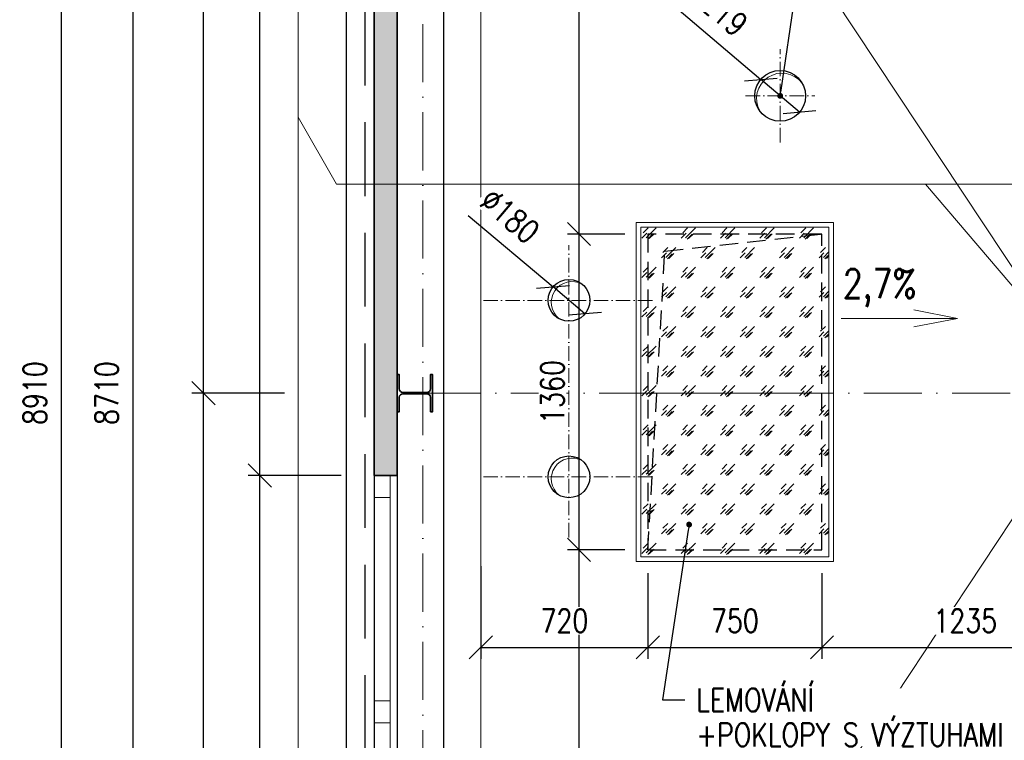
# Model space of a CAD drawing. Header units: millimetres. Extents: x -25606 to 96684, y -22894 to 47132.
# Tile 18 of 89: x 2222 to 6464, y 3463 to 6566. Entities that reach past the tile are written whole.
import ezdxf
from ezdxf import colors
from ezdxf.entities.mleader import LeaderData, LeaderLine
from ezdxf.enums import TextEntityAlignment as Align
from ezdxf.math import Vec2, Vec3

# ---------------------------------------------------------------- set-up
doc = ezdxf.new("R2010")
doc.units = ezdxf.units.MM
doc.header["$LTSCALE"] = 50
doc.linetypes.add('A_CARA_15', pattern=[7.6, 5, -1.3, 0, -1.3])
doc.linetypes.add('HIDDEN', pattern=[9.525, 6.35, -3.175])
doc.layers.get('Defpoints').update_dxf_attribs({"color": 132})
for name, color, linetype, lineweight in [('AG_kanal', 8, 'G_POTR_626_PN', 13), ('CA_KOTY', 3, 'Continuous', 25), ('CA_LEHOPL', 93, 'Continuous', 35), ('CA_NEVHRA', 3, 'HIDDEN', 25), ('CA_OK35', 62, 'Continuous', 35), ('CA_OSY', 5, 'A_CARA_15', 18), ('CA_POHHRA18', 8, 'Continuous', 18), ('CA_POHHRA25', 7, 'Continuous', 25), ('CA_SRAFY', 9, 'Continuous', 13), ('CA_TEXT25', 7, 'Continuous', 25)]:
    doc.layers.add(name, color=color, linetype=linetype, lineweight=lineweight)
doc.layers.add('Obrysy', color=2, linetype='Continuous')
doc.styles.add('ROMANS', font='romans.shx', dxfattribs={"width": 0.8})
doc.linetypes.add('G_POTR_626_PN', pattern='A,0.5,-1,2,-6.5,[8,hpfmlin.shx,S=1,R=0,X=0,Y=0],-6.5,2,-1,0.5', length=20)
doc.dimstyles.new('A-50_(2.5)', dxfattribs={"dimscale": 50, "dimtxt": 2, "dimasz": 2, "dimexe": 1, "dimexo": 2, "dimgap": 0, "dimtad": 0, "dimdec": 0, "dimrnd": 1, "dimtxsty": 'ROMANS', "dimblk1": 'OBLIQUE', "dimblk2": 'OBLIQUE', "dimsah": 1, "dimcen": 2, "dimclrd": 256, "dimclre": 256, "dimclrt": 256, "dimadec": 1, "dimazin": 2, "dimtfac": 0.714286, "dimtdec": 0, "dimtmove": 0, "dimatfit": 3, "dimldrblk": 'DOTSMALL', "dimfxl": 7, "dimfxlon": 1, "dimtvp": 1.142857, "dimtfill": 1, "dimtolj": 1, "dimlwd": -1, "dimlwe": -1, "dimarcsym": 0})

# ---------------------------------------------------------------- blocks, each defined once
blk = doc.blocks.new('_Oblique')
at = {"color": 0, "linetype": 'ByBlock', "lineweight": -2}
blk.add_line((-0.5, -0.5), (0.5, 0.5), dxfattribs=at)
blk = doc.blocks.new('*D22')
at = {"layer": 'CA_KOTY', "transparency": 16777216}
for p, q in [((3060.9, 9313.3), (2660.9, 9313.3)), ((2710.9, 603.3), (2710.9, 9313.3)), ((3060.9, 603.3), (2660.9, 603.3))]:
    blk.add_line(p, q, dxfattribs=at)
at = {"layer": 'Defpoints', "color": 0, "transparency": 16777216}
for p in [(2710.9, 9313.3), (3848.8, 9313.3), (3848.8, 603.3)]:
    blk.add_point(p, dxfattribs=at)
at = {"layer": 'CA_KOTY', "transparency": 16777216, "xscale": 100, "yscale": 100, "zscale": 100}
for p, rotation in [((2710.9, 9313.3), 90), ((2710.9, 603.3), 270)]:
    blk.add_blockref('_Oblique', p, dxfattribs=dict(at, rotation=rotation))
at = {"layer": 'CA_KOTY', "transparency": 16777216, "insert": (2596.6, 4958.3), "char_height": 100, "attachment_point": 5, "rotation": 90, "style": 'ROMANS', "bg_fill": 3, "box_fill_scale": 1.1, "bg_fill_color": 256, "bg_fill_true_color": 13158600, "bg_fill_transparency": 0}
blk.add_mtext('\\A1;8710', dxfattribs=at)
blk = doc.blocks.new('_DotSmall')
at = {"color": 0, "linetype": 'ByBlock', "const_width": 0.5}
blk.add_lwpolyline([(-0.0625, 0, 1), (0.0625, 0, 1)], format="xyb", close=True, dxfattribs=at)
blk = doc.blocks.new('*D25')
at = {"layer": 'CA_KOTY', "transparency": 16777216}
for p, q in [((2752, 9413.3), (2352, 9413.3)), ((2402, 503.3), (2402, 9413.3)), ((2752, 503.3), (2352, 503.3))]:
    blk.add_line(p, q, dxfattribs=at)
at = {"layer": 'Defpoints', "color": 0, "transparency": 16777216}
for p in [(2402, 9413.3), (3748.8, 9413.3), (3748.8, 503.3)]:
    blk.add_point(p, dxfattribs=at)
at = {"layer": 'CA_KOTY', "transparency": 16777216, "xscale": 100, "yscale": 100, "zscale": 100}
for p, rotation in [((2402, 9413.3), 90), ((2402, 503.3), 270)]:
    blk.add_blockref('_Oblique', p, dxfattribs=dict(at, rotation=rotation))
at = {"layer": 'CA_KOTY', "transparency": 16777216, "insert": (2287.7, 4958.3), "char_height": 100, "attachment_point": 5, "rotation": 90, "style": 'ROMANS', "bg_fill": 3, "box_fill_scale": 1.1, "bg_fill_color": 256, "bg_fill_true_color": 13158600, "bg_fill_transparency": 0}
blk.add_mtext('\\A1;8910', dxfattribs=at)
blk = doc.blocks.new('*D53')
at = {"layer": 'CA_KOTY', "transparency": 16777216}
for p, q in [((3363.7, 4958.3), (2963.7, 4958.3)), ((3013.7, 708.3), (3013.7, 4958.3)), ((3363.7, 708.3), (2963.7, 708.3))]:
    blk.add_line(p, q, dxfattribs=at)
at = {"layer": 'Defpoints', "color": 0, "transparency": 16777216}
for p in [(3013.7, 4958.3), (3958.8, 4958.3), (3958.8, 708.3)]:
    blk.add_point(p, dxfattribs=at)
at = {"layer": 'CA_KOTY', "transparency": 16777216, "xscale": 100, "yscale": 100, "zscale": 100}
for p, rotation in [((3013.7, 4958.3), 90), ((3013.7, 708.3), 270)]:
    blk.add_blockref('_Oblique', p, dxfattribs=dict(at, rotation=rotation))
at = {"layer": 'CA_KOTY', "transparency": 16777216, "insert": (2899.5, 2833.3), "char_height": 100, "attachment_point": 5, "rotation": 90, "style": 'ROMANS', "bg_fill": 3, "box_fill_scale": 1.1, "bg_fill_color": 256, "bg_fill_true_color": 13158600, "bg_fill_transparency": 0}
blk.add_mtext('\\A1;4250', dxfattribs=at)
blk = doc.blocks.new('*D54')
at = {"layer": 'CA_KOTY', "transparency": 16777216}
for p, q in [((3363.7, 9208.3), (2963.7, 9208.3)), ((3013.7, 4958.3), (3013.7, 9208.3)), ((3363.7, 4958.3), (2963.7, 4958.3))]:
    blk.add_line(p, q, dxfattribs=at)
at = {"layer": 'Defpoints', "color": 0, "transparency": 16777216}
for p in [(3013.7, 9208.3), (3958.8, 9208.3), (3958.8, 4958.3)]:
    blk.add_point(p, dxfattribs=at)
at = {"layer": 'CA_KOTY', "transparency": 16777216, "xscale": 100, "yscale": 100, "zscale": 100}
for p, rotation in [((3013.7, 9208.3), 90), ((3013.7, 4958.3), 270)]:
    blk.add_blockref('_Oblique', p, dxfattribs=dict(at, rotation=rotation))
at = {"layer": 'CA_KOTY', "transparency": 16777216, "insert": (2899.5, 7083.3), "char_height": 100, "attachment_point": 5, "rotation": 90, "style": 'ROMANS', "bg_fill": 3, "box_fill_scale": 1.1, "bg_fill_color": 256, "bg_fill_true_color": 13158600, "bg_fill_transparency": 0}
blk.add_mtext('\\A1;4250', dxfattribs=at)
blk = doc.blocks.new('00SPAD')
blk.add_lwpolyline([(10, 0), (0, 0), (3.761, 0.733), (0, 0), (3.761, -0.733)])
at = {"style": 'ROMANS', "width": 0.8, "flags": 8}
blk.add_attdef('SPÁD', text='', height=2.5, dxfattribs=at).set_placement((6.703, 1), align=Align.BOTTOM_CENTER)
blk = doc.blocks.new('*D262')
at = {"layer": 'CA_KOTY', "transparency": 16777216}
for p, q in [((4828.8, 4283.3), (4581.9, 4283.3)), ((4631.9, 958.3), (4631.9, 4283.3)), ((4308.8, 958.3), (4681.9, 958.3))]:
    blk.add_line(p, q, dxfattribs=at)
at = {"layer": 'Defpoints', "color": 0, "transparency": 16777216}
for p in [(4631.9, 4283.3), (4928.8, 4283.3), (4208.8, 958.3)]:
    blk.add_point(p, dxfattribs=at)
at = {"layer": 'CA_KOTY', "transparency": 16777216, "xscale": 100, "yscale": 100, "zscale": 100}
for p, rotation in [((4631.9, 4283.3), 90), ((4631.9, 958.3), 270)]:
    blk.add_blockref('_Oblique', p, dxfattribs=dict(at, rotation=rotation))
at = {"layer": 'CA_KOTY', "transparency": 16777216, "insert": (4517.6, 2620.8), "char_height": 100, "attachment_point": 5, "rotation": 90, "style": 'ROMANS', "bg_fill": 3, "box_fill_scale": 1.1, "bg_fill_color": 256, "bg_fill_true_color": 13158600, "bg_fill_transparency": 0}
blk.add_mtext('\\A1;3325', dxfattribs=at)
blk = doc.blocks.new('*D263')
at = {"layer": 'CA_KOTY', "transparency": 16777216}
for p, q in [((4828.8, 5643.3), (4581.9, 5643.3)), ((4631.9, 4283.3), (4631.9, 5643.3)), ((4828.8, 4283.3), (4581.9, 4283.3))]:
    blk.add_line(p, q, dxfattribs=at)
at = {"layer": 'Defpoints', "color": 0, "transparency": 16777216}
for p in [(4631.9, 5643.3), (4928.8, 5643.3), (4928.8, 4283.3)]:
    blk.add_point(p, dxfattribs=at)
at = {"layer": 'CA_KOTY', "transparency": 16777216, "xscale": 100, "yscale": 100, "zscale": 100}
for p, rotation in [((4631.9, 5643.3), 90), ((4631.9, 4283.3), 270)]:
    blk.add_blockref('_Oblique', p, dxfattribs=dict(at, rotation=rotation))
at = {"layer": 'CA_KOTY', "transparency": 16777216, "insert": (4517.6, 4963.3), "char_height": 100, "attachment_point": 5, "rotation": 90, "style": 'ROMANS', "bg_fill": 3, "box_fill_scale": 1.1, "bg_fill_color": 256, "bg_fill_true_color": 13158600, "bg_fill_transparency": 0}
blk.add_mtext('\\A1;1360', dxfattribs=at)
blk = doc.blocks.new('*D264')
at = {"layer": 'CA_KOTY', "transparency": 16777216}
for p, q in [((4308.8, 8958.3), (4681.9, 8958.3)), ((4631.9, 5643.3), (4631.9, 8958.3)), ((4828.8, 5643.3), (4581.9, 5643.3))]:
    blk.add_line(p, q, dxfattribs=at)
at = {"layer": 'Defpoints', "color": 0, "transparency": 16777216}
for p in [(4208.8, 8958.3), (4631.9, 8958.3), (4928.8, 5643.3)]:
    blk.add_point(p, dxfattribs=at)
at = {"layer": 'CA_KOTY', "transparency": 16777216, "xscale": 100, "yscale": 100, "zscale": 100}
for p, rotation in [((4631.9, 8958.3), 90), ((4631.9, 5643.3), 270)]:
    blk.add_blockref('_Oblique', p, dxfattribs=dict(at, rotation=rotation))
at = {"layer": 'CA_KOTY', "transparency": 16777216, "insert": (4517.6, 7300.8), "char_height": 100, "attachment_point": 5, "rotation": 90, "style": 'ROMANS', "bg_fill": 3, "box_fill_scale": 1.1, "bg_fill_color": 256, "bg_fill_true_color": 13158600, "bg_fill_transparency": 0}
blk.add_mtext('\\A1;3315', dxfattribs=at)
blk = doc.blocks.new('*D265')
at = {"layer": 'CA_KOTY', "transparency": 16777216}
for p, q in [((4208.8, 4213.6), (4208.8, 3813.6)), ((4928.8, 4183.3), (4928.8, 3813.6)), ((4208.8, 3863.6), (4928.8, 3863.6))]:
    blk.add_line(p, q, dxfattribs=at)
at = {"layer": 'Defpoints', "color": 0, "transparency": 16777216}
for p in [(4208.8, 4597.8), (4928.8, 4283.3), (4928.8, 3863.6)]:
    blk.add_point(p, dxfattribs=at)
at = {"layer": 'CA_KOTY', "transparency": 16777216, "xscale": 100, "yscale": 100, "zscale": 100, "rotation": 180}
blk.add_blockref('_Oblique', (4208.8, 3863.6), dxfattribs=at)
at = {"layer": 'CA_KOTY', "transparency": 16777216, "xscale": 100, "yscale": 100, "zscale": 100}
blk.add_blockref('_Oblique', (4928.8, 3863.6), dxfattribs=at)
at = {"layer": 'CA_KOTY', "transparency": 16777216, "insert": (4568.8, 3977.9), "char_height": 100, "attachment_point": 5, "style": 'ROMANS', "bg_fill": 3, "box_fill_scale": 1.1, "bg_fill_color": 256, "bg_fill_true_color": 13158600, "bg_fill_transparency": 0}
blk.add_mtext('\\A1;720', dxfattribs=at)
blk = doc.blocks.new('*D266')
at = {"layer": 'CA_KOTY', "transparency": 16777216}
for p, q in [((4928.8, 4183.3), (4928.8, 3813.6)), ((5678.8, 4183.3), (5678.8, 3813.6)), ((4928.8, 3863.6), (5678.8, 3863.6))]:
    blk.add_line(p, q, dxfattribs=at)
at = {"layer": 'Defpoints', "color": 0, "transparency": 16777216}
for p in [(4928.8, 4283.3), (5678.8, 4283.3), (5678.8, 3863.6)]:
    blk.add_point(p, dxfattribs=at)
at = {"layer": 'CA_KOTY', "transparency": 16777216, "xscale": 100, "yscale": 100, "zscale": 100, "rotation": 180}
blk.add_blockref('_Oblique', (4928.8, 3863.6), dxfattribs=at)
at = {"layer": 'CA_KOTY', "transparency": 16777216, "xscale": 100, "yscale": 100, "zscale": 100}
blk.add_blockref('_Oblique', (5678.8, 3863.6), dxfattribs=at)
at = {"layer": 'CA_KOTY', "transparency": 16777216, "insert": (5303.8, 3977.9), "char_height": 100, "attachment_point": 5, "style": 'ROMANS', "bg_fill": 3, "box_fill_scale": 1.1, "bg_fill_color": 256, "bg_fill_true_color": 13158600, "bg_fill_transparency": 0}
blk.add_mtext('\\A1;750', dxfattribs=at)
blk = doc.blocks.new('*D267')
at = {"layer": 'CA_KOTY', "transparency": 16777216}
for p, q in [((5678.8, 4183.3), (5678.8, 3813.6)), ((6913.8, 3793.3), (6913.8, 3913.6)), ((5678.8, 3863.6), (6913.8, 3863.6))]:
    blk.add_line(p, q, dxfattribs=at)
at = {"layer": 'Defpoints', "color": 0, "transparency": 16777216}
for p in [(5678.8, 4283.3), (6913.8, 3863.6), (6913.8, 3693.3)]:
    blk.add_point(p, dxfattribs=at)
at = {"layer": 'CA_KOTY', "transparency": 16777216, "xscale": 100, "yscale": 100, "zscale": 100, "rotation": 180}
blk.add_blockref('_Oblique', (5678.8, 3863.6), dxfattribs=at)
at = {"layer": 'CA_KOTY', "transparency": 16777216, "xscale": 100, "yscale": 100, "zscale": 100}
blk.add_blockref('_Oblique', (6913.8, 3863.6), dxfattribs=at)
at = {"layer": 'CA_KOTY', "transparency": 16777216, "insert": (6296.3, 3977.9), "char_height": 100, "attachment_point": 5, "style": 'ROMANS', "bg_fill": 3, "box_fill_scale": 1.1, "bg_fill_color": 256, "bg_fill_true_color": 13158600, "bg_fill_transparency": 0}
blk.add_mtext('\\A1;1235', dxfattribs=at)
blk = doc.blocks.new('_Dot')
at = {"layer": 'Obrysy', "color": 0, "lineweight": -2}
blk.add_line((-0.5, 0), (-1, 0), dxfattribs=at)
at = {"layer": 'Obrysy', "color": 0, "const_width": 0.5}
blk.add_lwpolyline([(-0.25, 0, 1), (0.25, 0, 1)], format="xyb", close=True, dxfattribs=at)
blk = doc.blocks.new('*D299')
at = {"layer": 'CA_KOTY', "transparency": 16777216}
for p in [(5053.3, 6615.7), (5582.3, 6167.5)]:
    blk.add_line(p, (5415.2, 6309.1), dxfattribs=at)
at = {"layer": 'Defpoints', "color": 0, "transparency": 16777216}
for p in [(5415.2, 6309.1), (5582.3, 6167.5)]:
    blk.add_point(p, dxfattribs=at)
at = {"layer": 'CA_KOTY', "transparency": 16777216, "xscale": 100, "yscale": 100, "zscale": 100}
for p, rotation in [((5415.2, 6309.1), 319.726633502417), ((5582.3, 6167.5), 139.726633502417)]:
    blk.add_blockref('_Oblique', p, dxfattribs=dict(at, rotation=rotation))
at = {"layer": 'CA_KOTY', "transparency": 16777216, "insert": (5231.9, 6614.2), "char_height": 100, "attachment_point": 5, "rotation": 319.7266, "style": 'ROMANS', "bg_fill": 3, "box_fill_scale": 1.1, "bg_fill_color": 256, "bg_fill_true_color": 13158600, "bg_fill_transparency": 0}
blk.add_mtext('\\A1;∅219', dxfattribs=at)
blk = doc.blocks.new('*D300')
at = {"layer": 'CA_KOTY', "transparency": 16777216}
for p in [(4153.8, 5723.3), (4657.7, 5299.9)]:
    blk.add_line(p, (4519.9, 5415.8), dxfattribs=at)
at = {"layer": 'Defpoints', "color": 0, "transparency": 16777216}
for p in [(4519.9, 5415.8), (4657.7, 5299.9)]:
    blk.add_point(p, dxfattribs=at)
at = {"layer": 'CA_KOTY', "transparency": 16777216, "xscale": 100, "yscale": 100, "zscale": 100}
for p, rotation in [((4519.9, 5415.8), 319.9561634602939), ((4657.7, 5299.9), 139.9561634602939)]:
    blk.add_blockref('_Oblique', p, dxfattribs=dict(at, rotation=rotation))
at = {"layer": 'CA_KOTY', "transparency": 16777216, "insert": (4333.8, 5721.4), "char_height": 100, "attachment_point": 5, "rotation": 319.9562, "style": 'ROMANS', "bg_fill": 3, "box_fill_scale": 1.1, "bg_fill_color": 256, "bg_fill_true_color": 13158600, "bg_fill_transparency": 0}
blk.add_mtext('\\A1;∅180', dxfattribs=at)
blk = doc.blocks.new('*D307')
at = {"layer": 'CA_KOTY', "transparency": 16777216}
for p, q in [((3607, 4603.3), (3207, 4603.3)), ((3257, 1603.3), (3257, 4603.3)), ((3607, 1603.3), (3207, 1603.3))]:
    blk.add_line(p, q, dxfattribs=at)
at = {"layer": 'Defpoints', "color": 0, "transparency": 16777216}
for p in [(3257, 4603.3), (3748.8, 4603.3), (3748.8, 1603.3)]:
    blk.add_point(p, dxfattribs=at)
at = {"layer": 'CA_KOTY', "transparency": 16777216, "xscale": 100, "yscale": 100, "zscale": 100}
for p, rotation in [((3257, 4603.3), 90), ((3257, 1603.3), 270)]:
    blk.add_blockref('_Oblique', p, dxfattribs=dict(at, rotation=rotation))
at = {"layer": 'CA_KOTY', "transparency": 16777216, "insert": (3142.7, 3103.3), "char_height": 100, "attachment_point": 5, "rotation": 90, "style": 'ROMANS', "bg_fill": 3, "box_fill_scale": 1.1, "bg_fill_color": 256, "bg_fill_true_color": 13158600, "bg_fill_transparency": 0}
blk.add_mtext('\\A1;3000', dxfattribs=at)
blk = doc.blocks.new('*D309')
at = {"layer": 'CA_KOTY', "transparency": 16777216}
for p, q in [((3607, 9413.3), (3207, 9413.3)), ((3257, 4603.3), (3257, 9413.3)), ((3607, 4603.3), (3207, 4603.3))]:
    blk.add_line(p, q, dxfattribs=at)
at = {"layer": 'Defpoints', "color": 0, "transparency": 16777216}
for p in [(3257, 9413.3), (3748.8, 9413.3), (3748.8, 4603.3)]:
    blk.add_point(p, dxfattribs=at)
at = {"layer": 'CA_KOTY', "transparency": 16777216, "xscale": 100, "yscale": 100, "zscale": 100}
for p, rotation in [((3257, 9413.3), 90), ((3257, 4603.3), 270)]:
    blk.add_blockref('_Oblique', p, dxfattribs=dict(at, rotation=rotation))
at = {"layer": 'CA_KOTY', "transparency": 16777216, "insert": (3142.7, 7008.3), "char_height": 100, "attachment_point": 5, "rotation": 90, "style": 'ROMANS', "bg_fill": 3, "box_fill_scale": 1.1, "bg_fill_color": 256, "bg_fill_true_color": 13158600, "bg_fill_transparency": 0}
blk.add_mtext('\\A1;4810', dxfattribs=at)

msp = doc.modelspace()

# ---------------------------------------------------------------- hatches: boundary and pattern name
at = {"layer": 'CA_SRAFY'}
h = msp.add_hatch(dxfattribs=at)
h.set_pattern_fill('FP_72', color=256, scale=0.5, angle=246.422, style=0, pattern_type=2)
h.set_pattern_definition([(156.422, (15669.31, 13271.983), (-99.38447, 6e-06), [17.1605, -9.053, 45.166, -9.053, -28.0045]), (156.422, (15669.31, 13271.983), (-99.38447, 6e-06), [-80.4325, 17.1605, -10.844]), (203.578, (15669.31, 13245.96), (0.00019, -43.374485), [17.1605, -9.053, 45.166, -9.053, -28.0045]), (203.578, (15669.31, 13245.96), (0.00019, -43.374485), [-80.4325, 17.1605, -10.844]), (90, (15669.31, 13245.96), (-99.384, 4e-13), [26.0245, -17.3495]), (90, (15579.87, 13267.65), (-99.384, 4e-13), [26.0245, -17.3495]), (180, (15653.583, 13239.094), (-1e-13, -43.375), [8.2965, -91.0875]), (180, (15603.89, 13260.78), (-1e-13, -43.375), [8.2965, -91.0875]), (180, (15653.583, 13278.848), (-1e-13, -43.375), [8.2965, -91.0875]), (180, (15603.89, 13300.535), (-1e-13, -43.375), [8.2965, -91.0875])])
h.paths.add_polyline_path([(3848.16, 1603.28), (3748.91, 1603.28), (3748.91, 503.28), (3848.04, 603.28)])
h.paths.add_polyline_path([(3748.91, 4603.28), (3848.41, 4603.28), (3848.76, 9313.28), (3748.91, 9413.28)])
h = msp.add_hatch(dxfattribs=at)
h.set_pattern_fill('MISMAS', color=252, scale=30)
h.set_pattern_definition([(45, (0, -1500), (-84.8528, 84.8528), [60, -60]), (45, (-12.73, -1478.79), (-84.8528, 84.8528), [30, -90]), (45, (-19.09, -1502.12), (-84.8528, 84.8528), [30, -90]), (45, (12.73, -1504.24), (-84.8528, 84.8528), [30, -90]), (45, (6.36, -1506.36), (-84.8528, 84.8528), [30, -90])])
h.paths.add_polyline_path([(4898.76, 4253.28), (5708.76, 4253.28), (5708.76, 5673.28), (4898.76, 5673.28)])

# ---------------------------------------------------------------- linework, layer by layer
at = {"layer": 'AG_kanal', "color": 252, "ltscale": 0.7, "flags": 128}
msp.add_lwpolyline([(6892.48, 4958.28), (6124.31, 5858.28)], dxfattribs=at)
at = {"layer": 'CA_LEHOPL'}
for p, q in [((3748.76, 9413.28), (3748.76, 4603.28)), ((3848.76, 9313.28), (3848.76, 4603.28)), ((3848.76, 4603.28), (3748.76, 4603.28))]:
    msp.add_line(p, q, dxfattribs=at)
at = {"layer": 'CA_NEVHRA'}
msp.add_lwpolyline([(3708.76, 458.28), (15708.76, 458.28), (15708.76, 9458.28), (3708.76, 9458.28)], close=True, dxfattribs=at)
at = {"layer": 'CA_NEVHRA', "ltscale": 0.25}
msp.add_lwpolyline([(4928.76, 4283.28), (5678.76, 4283.28), (5678.76, 5643.28), (4928.76, 5643.28)], close=True, dxfattribs=at)
msp.add_lwpolyline([(4928.76, 4283.28), (5001.74, 5568.95), (5678.76, 5643.28)], dxfattribs=at)
at = {"layer": 'CA_OK35'}
msp.add_lwpolyline([(3991.76, 4878.28), (4000.76, 4878.28), (4000.76, 5038.28), (3991.76, 5038.28), (3991.76, 4976.28, -0.4142136), (3976.76, 4961.28), (3872.76, 4961.28, -0.4142136), (3857.76, 4976.28), (3857.76, 5038.28), (3848.76, 5038.28), (3848.76, 4878.28), (3857.76, 4878.28), (3857.76, 4940.28, -0.4142136), (3872.76, 4955.28), (3976.76, 4955.28, -0.4142136), (3991.76, 4940.28), (3991.76, 4878.28)], format="xyb", close=True, dxfattribs=at)
at = {"layer": 'CA_OSY', "ltscale": 0.25}
for p, q in [((5498.76, 6037.8), (5498.76, 6438.77)), ((5349.27, 6238.28), (5648.24, 6238.28)), ((4588.76, 4337.1), (4588.76, 5596.09)), ((4219.85, 5357.85), (4957.67, 5357.85)), ((4219.85, 4597.85), (4957.67, 4597.85))]:
    msp.add_line(p, q, dxfattribs=at)
at = {"layer": 'CA_OSY'}
msp.add_line((3958.76, 4958.28), (15458.76, 4958.28), dxfattribs=at)
msp.add_lwpolyline([(3958.76, 708.28), (15458.76, 708.28), (15458.76, 9208.28), (3958.76, 9208.28)], close=True, dxfattribs=at)
at = {"layer": 'CA_POHHRA18'}
for p, q in [((6787.48, 5063.28), (4208.76, 8958.28)), ((4898.76, 4958.28), (5708.76, 4958.28)), ((4208.76, 958.28), (6787.48, 4853.28)), ((3818.76, 4603.28), (3818.76, 1603.28))]:
    msp.add_line(p, q, dxfattribs=at)
for points in [[(4878.76, 4233.28), (5728.76, 4233.28), (5728.76, 5693.28), (4878.76, 5693.28)], [(4898.76, 4253.28), (5708.76, 4253.28), (5708.76, 5673.28), (4898.76, 5673.28)], [(3748.76, 4508.28), (3818.76, 4508.28), (3818.76, 4603.28), (3748.76, 4603.28)], [(3748.76, 3538.28), (3818.76, 3538.28), (3818.76, 3633.28), (3748.76, 3633.28)]]:
    msp.add_lwpolyline(points, close=True, dxfattribs=at)
at = {"layer": 'CA_POHHRA25'}
for p, q in [((3748.76, 4603.28), (3748.76, 1603.28)), ((3848.76, 4603.28), (3848.76, 1603.28))]:
    msp.add_line(p, q, dxfattribs=at)
msp.add_lwpolyline([(3628.76, 378.28), (15788.76, 378.28), (15788.76, 9538.28), (3628.76, 9538.28)], close=True, dxfattribs=at)
msp.add_lwpolyline([(10033.76, 9113.28), (4048.76, 9113.28), (4048.76, 803.28), (15368.76, 803.28), (15368.76, 9113.28), (12883.76, 9113.28)], dxfattribs=at)
for centre, radius in [((5498.76, 6238.28), 109.5), ((4588.76, 5357.85), 90), ((4588.76, 4597.85), 90)]:
    msp.add_circle(centre, radius, dxfattribs=at)
at = {"layer": 'CA_SRAFY'}
msp.add_lwpolyline([(9458.76, 8958.28), (4208.76, 8958.28), (4208.76, 958.28), (9458.76, 958.28), (9458.76, 8958.28)], dxfattribs=at)
for centre, radius, start, end in [((5506.49, 6226.5), 109.69, 37.7391, 208.82954), ((4602.57, 5348.65), 90, 61.61266, 231.03299), ((4602.57, 4588.65), 90, 61.61266, 231.03299)]:
    msp.add_arc(centre, radius, start, end, dxfattribs=at)

# ---------------------------------------------------------------- block references
at = {"layer": 'CA_POHHRA18'}
ref = msp.add_blockref('00SPAD', (6261.97, 5280.12), dxfattribs=dict(at, xscale=-50, yscale=50, zscale=50))
ref.add_attrib('SPÁD', '2,7%', dxfattribs={"layer": '0', "height": 125, "style": 'ROMANS', "width": 0.8}).set_placement((5926.83, 5330.12), align=Align.BOTTOM_CENTER)

# ---------------------------------------------------------------- next in the draw order: dimensions: what is measured, and where the dimension line sits
at = {"layer": 'CA_KOTY'}
for p1, p2, picture, middle in [((5582.3, 6167.5), (5415.21, 6309.07), '*D299', (5231.86, 6614.21)), ((4657.66, 5299.95), (4519.86, 5415.75), '*D300', (4333.83, 5721.38))]:
    dim = msp.add_diameter_dim_2p(p1=p1, p2=p2, dimstyle='A-50_(2.5)', dxfattribs=at)
    dim.commit()
    dim.dimension.update_dxf_attribs({"geometry": picture, "text_midpoint": middle})

# ---------------------------------------------------------------- next in the draw order: linework, layer by layer
at = {"layer": 'AG_kanal', "ltscale": 0.7}
for points in [[(15468.76, 253.28), (15468.76, 153.28), (15351.17, 60.15), (3628.76, 60.15), (3421.41, 251.66), (3421.41, 10437.57), (4637.18, 11908.74)], [(3421.41, 6146.16), (3587.62, 5858.28), (11756.86, 5858.28)]]:
    msp.add_lwpolyline(points, dxfattribs=at)

# ---------------------------------------------------------------- next in the draw order: dimensions: what is measured, and where the dimension line sits
at = {"layer": 'CA_KOTY'}
dim = msp.add_linear_dim(base=(2710.88, 9313.28), p1=(3848.76, 603.28), p2=(3848.76, 9313.28), angle=90, dimstyle='A-50_(2.5)', dxfattribs=at)
dim.commit()
dim.dimension.update_dxf_attribs({"geometry": '*D22', "text_midpoint": (2596.59, 4958.28)})
dim = msp.add_linear_dim(base=(4631.93, 4283.28), p1=(4208.76, 958.28), p2=(4928.76, 4283.28), angle=90, dimstyle='A-50_(2.5)', override={"dimtmove": 1}, dxfattribs=at)
dim.commit()
dim.dimension.update_dxf_attribs({"geometry": '*D262', "text_midpoint": (4517.64, 2620.78)})

# ---------------------------------------------------------------- next in the draw order: leaders
at = {"layer": 'CA_TEXT25'}
ml = msp.add_multileader_mtext('Standard', dxfattribs=at)
ml.set_content('\\A1;PROSTUPY PRO TG POTRUBÍ\\P-JÁDROVÝ VÝVRT', color=256, style='ROMANS')
ml.set_leader_properties()
ml.set_arrow_properties(name='DOT')
ml.build(insert=Vec2(0, 0))
ml.multileader.update_dxf_attribs({"dogleg_length": 50, "arrow_head_size": 25})
ctx = ml.context
ctx.base_point, ctx.char_height, ctx.arrow_head_size, ctx.landing_gap_size, ctx.plane_origin = Vec3(5743, 7368.71), 100, 25, 50, Vec3(-8175.44, -8374.9)
notes = []
notes.append((ctx, [(0, (1, 1, 0), (5666.39, 7368.71), (1, 0), 76.61, [(1, [(5498.76, 6238.28)], 0, [])])]))
ctx.mtext.insert, ctx.mtext.defined_height, ctx.mtext.line_spacing_factor, ctx.mtext.line_spacing_style, ctx.mtext.flow_direction = Vec3(5793, 7418.71), 1.341504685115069e-11, 0.9, 2, 5
ctx.mtext.has_bg_fill, ctx.mtext.bg_color, ctx.mtext.bg_scale_factor, ctx.mtext.bg_transparency, ctx.mtext.use_window_bg_color = 1, -1073741824, 1, 0, 1
for ctx, leaders in notes:
    for number, flags, end, landing, length, lines in leaders:
        leader = LeaderData()
        leader.index, (leader.has_last_leader_line, leader.has_dogleg_vector, leader.attachment_direction) = number, flags
        leader.last_leader_point, leader.dogleg_vector, leader.dogleg_length = Vec3(end), Vec3(landing), length
        for number, points, colour, breaks in lines:
            line = LeaderLine()
            line.index, line.vertices, line.color, line.breaks = number, Vec3.list(points), colors.encode_raw_color(colour), breaks
            leader.lines.append(line)
        ctx.leaders.append(leader)

# ---------------------------------------------------------------- next in the draw order: dimensions: what is measured, and where the dimension line sits
at = {"layer": 'CA_KOTY'}
dim = msp.add_linear_dim(base=(2401.98, 9413.28), p1=(3748.76, 503.28), p2=(3748.76, 9413.28), angle=90, dimstyle='A-50_(2.5)', dxfattribs=at)
dim.commit()
dim.dimension.update_dxf_attribs({"geometry": '*D25', "text_midpoint": (2287.69, 4958.28)})
dim = msp.add_linear_dim(base=(4631.93, 5643.28), p1=(4928.76, 4283.28), p2=(4928.76, 5643.28), angle=90, dimstyle='A-50_(2.5)', override={"dimtmove": 1}, dxfattribs=at)
dim.commit()
dim.dimension.update_dxf_attribs({"geometry": '*D263', "text_midpoint": (4517.64, 4963.28)})

# ---------------------------------------------------------------- next in the draw order: dimensions: what is measured, and where the dimension line sits
dim = msp.add_linear_dim(base=(4631.93, 8958.28), p1=(4928.76, 5643.28), p2=(4208.76, 8958.28), angle=90, dimstyle='A-50_(2.5)', override={"dimtmove": 1}, dxfattribs=at)
dim.commit()
dim.dimension.update_dxf_attribs({"geometry": '*D264', "text_midpoint": (4517.64, 7300.78)})
dim = msp.add_linear_dim(base=(3013.74, 4958.28), p1=(3958.76, 708.28), p2=(3958.76, 4958.28), angle=90, dimstyle='A-50_(2.5)', dxfattribs=at)
dim.commit()
dim.dimension.update_dxf_attribs({"geometry": '*D53', "text_midpoint": (2899.45, 2833.28)})
dim = msp.add_linear_dim(base=(4928.76, 3863.65), p1=(4208.76, 4597.85), p2=(4928.76, 4283.28), dimstyle='A-50_(2.5)', dxfattribs=at)
dim.commit()
dim.dimension.update_dxf_attribs({"geometry": '*D265', "text_midpoint": (4568.76, 3977.93)})

# ---------------------------------------------------------------- next in the draw order: dimensions: what is measured, and where the dimension line sits
for base, p1, p2, picture, middle in [((3013.74, 9208.28), (3958.76, 4958.28), (3958.76, 9208.28), '*D54', (2899.45, 7083.28)), ((3256.97, 4603.28), (3748.76, 1603.28), (3748.76, 4603.28), '*D307', (3142.69, 3103.28))]:
    dim = msp.add_linear_dim(base=base, p1=p1, p2=p2, angle=90, dimstyle='A-50_(2.5)', dxfattribs=at)
    dim.commit()
    dim.dimension.update_dxf_attribs({"geometry": picture, "text_midpoint": middle})
dim = msp.add_linear_dim(base=(5678.76, 3863.65), p1=(4928.76, 4283.28), p2=(5678.76, 4283.28), dimstyle='A-50_(2.5)', override={"dimtmove": 1}, dxfattribs=at)
dim.commit()
dim.dimension.update_dxf_attribs({"geometry": '*D266', "text_midpoint": (5303.76, 3977.93)})

# ---------------------------------------------------------------- next in the draw order: dimensions: what is measured, and where the dimension line sits
dim = msp.add_linear_dim(base=(3256.97, 9413.28), p1=(3748.76, 4603.28), p2=(3748.76, 9413.28), angle=90, dimstyle='A-50_(2.5)', dxfattribs=at)
dim.commit()
dim.dimension.update_dxf_attribs({"geometry": '*D309', "text_midpoint": (3142.69, 7008.28)})
dim = msp.add_linear_dim(base=(6913.76, 3863.65), p1=(5678.76, 4283.28), p2=(6913.76, 3693.28), dimstyle='A-50_(2.5)', override={"dimtmove": 1}, dxfattribs=at)
dim.commit()
dim.dimension.update_dxf_attribs({"geometry": '*D267', "text_midpoint": (6296.26, 3977.93)})

# ---------------------------------------------------------------- next in the draw order: leaders
at = {"layer": 'CA_TEXT25'}
ml = msp.add_multileader_mtext('Standard', dxfattribs=at)
ml.set_content('\\A1;LEMOVÁNÍ\\P+POKLOPY S VÝZTUHAMI', color=256, style='ROMANS')
ml.set_leader_properties()
ml.set_arrow_properties(name='DOT')
ml.build(insert=Vec2(0, 0))
ml.multileader.update_dxf_attribs({"dogleg_length": 50, "arrow_head_size": 25})
ctx = ml.context
ctx.base_point, ctx.char_height, ctx.arrow_head_size, ctx.landing_gap_size, ctx.plane_origin = Vec3(5087.7, 3636.96), 100, 25, 50, Vec3(-7731.57, -11634.96)
notes = []
notes.append((ctx, [(0, (1, 1, 0), (4991.68, 3636.96), (1, 0), 96.03, [(1, [(5106.26, 4392.36)], 0, [])])]))
ctx.mtext.insert, ctx.mtext.defined_height, ctx.mtext.line_spacing_factor, ctx.mtext.line_spacing_style, ctx.mtext.flow_direction = Vec3(5137.7, 3686.96), 1.341504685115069e-11, 0.9, 2, 5
ctx.mtext.has_bg_fill, ctx.mtext.bg_color, ctx.mtext.bg_scale_factor, ctx.mtext.bg_transparency, ctx.mtext.use_window_bg_color = 1, -1073741824, 1, 0, 1
for ctx, leaders in notes:
    for number, flags, end, landing, length, lines in leaders:
        leader = LeaderData()
        leader.index, (leader.has_last_leader_line, leader.has_dogleg_vector, leader.attachment_direction) = number, flags
        leader.last_leader_point, leader.dogleg_vector, leader.dogleg_length = Vec3(end), Vec3(landing), length
        for number, points, colour, breaks in lines:
            line = LeaderLine()
            line.index, line.vertices, line.color, line.breaks = number, Vec3.list(points), colors.encode_raw_color(colour), breaks
            leader.lines.append(line)
        ctx.leaders.append(leader)

doc.saveas('drawing.dxf')
